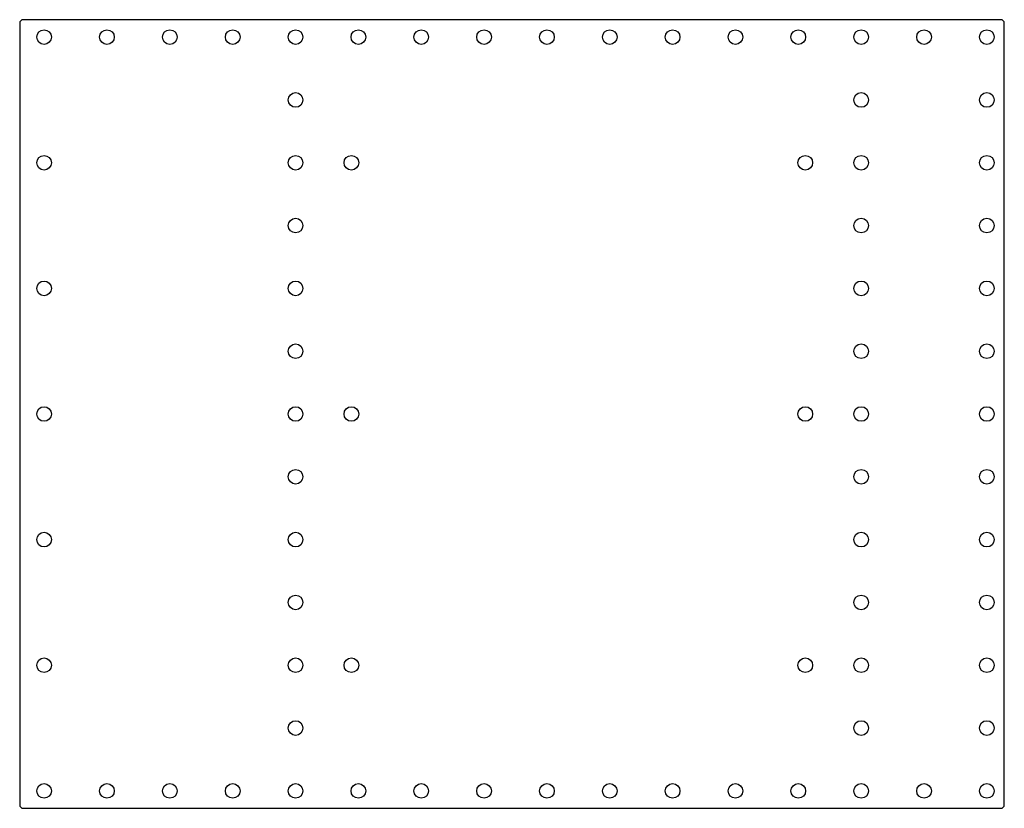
# Model space of a CAD drawing. Extents: x -160 to 122, y -32 to 194.
import ezdxf

# ---------------------------------------------------------------- set-up
doc = ezdxf.new("R2010")
doc.units = 0
doc.layers.add('100', color=6, linetype='CONTINUOUS')
doc.layers.add('20', color=59, linetype='CONTINUOUS')

msp = doc.modelspace()

# ---------------------------------------------------------------- linework, layer by layer
at = {"layer": '100'}
for p, q in [((-160, 193), (-160, -31)), ((121, 194), (-159, 194)), ((122, -31), (122, 193)), ((-159, -32), (121, -32))]:
    msp.add_line(p, q, dxfattribs=at)
for centre, start, end in [((-159, 193), 90, 180), ((121, 193), 0, 90), ((-159, -31), 180, 270), ((121, -31), 270, 0)]:
    msp.add_arc(centre, 1, start, end, dxfattribs=at)
at = {"layer": '20'}
for centre in [(-153, 189), (-135, 189), (-117, 189), (-99, 189), (-81, 189), (-63, 189), (-45, 189), (-27, 189), (-9, 189), (9, 189), (27, 189), (45, 189), (63, 189), (81, 189), (99, 189), (117, 189), (-81, 171), (81, 171), (117, 171), (-153, 153), (-81, 153), (-65, 153), (65, 153), (81, 153), (117, 153), (-81, 135), (81, 135), (117, 135), (-153, 117), (-81, 117), (81, 117), (117, 117), (-81, 99), (81, 99), (117, 99), (-153, 81), (-81, 81), (-65, 81), (65, 81), (81, 81), (117, 81), (-81, 63), (81, 63), (117, 63), (-153, 45), (-81, 45), (81, 45), (117, 45), (-81, 27), (81, 27), (117, 27), (-153, 9), (-81, 9), (-65, 9), (65, 9), (81, 9), (117, 9), (-81, -9), (81, -9), (117, -9), (-153, -27), (-135, -27), (-117, -27), (-99, -27), (-81, -27), (-63, -27), (-45, -27), (-27, -27), (-9, -27), (9, -27), (27, -27), (45, -27), (63, -27), (81, -27), (99, -27), (117, -27)]:
    msp.add_circle(centre, 2.1, dxfattribs=at)

doc.saveas('drawing.dxf')
